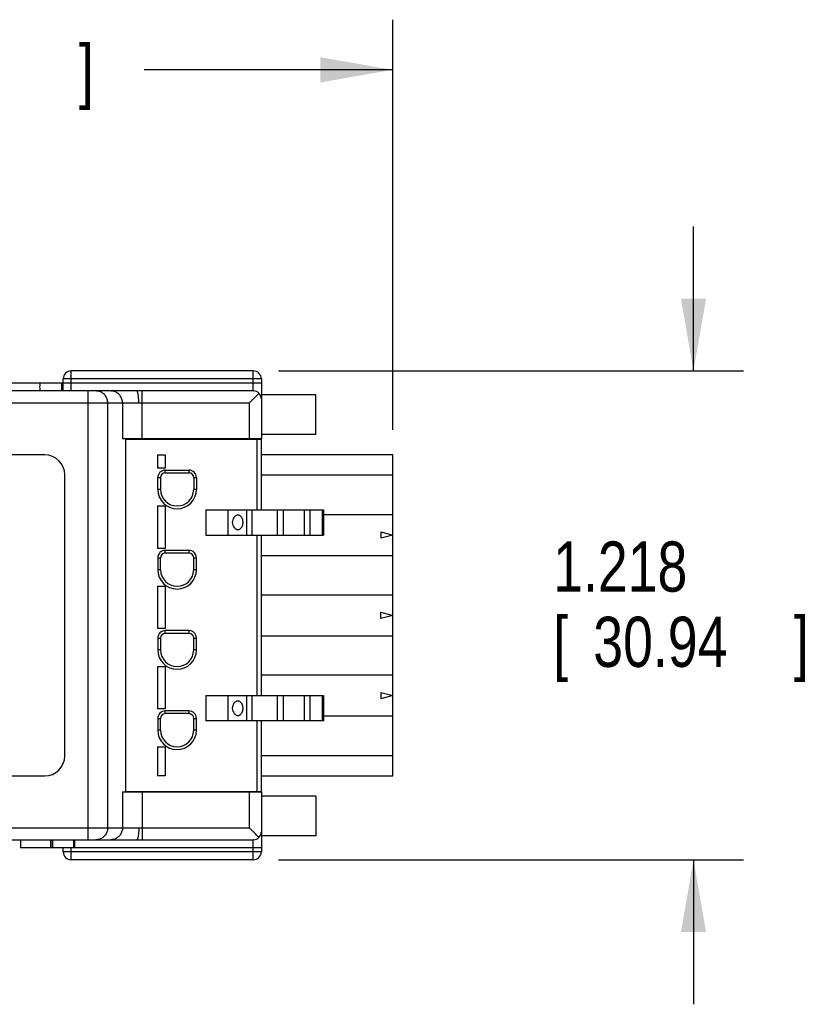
# Model space of a CAD drawing. Header units: inches. Extents: x 0.2 to 16.8, y 0.1 to 10.8.
# Tile 7 of 16: x 6.9 to 8.9, y 5.1 to 7.5. Entities that reach past the tile are written whole.
import ezdxf

# ---------------------------------------------------------------- set-up
doc = ezdxf.new("R2010")
doc.units = ezdxf.units.IN
doc.header["$LTSCALE"] = 0.935
doc.header["$MEASUREMENT"] = 0
doc.layers.get('0').update_dxf_attribs({"linetype": 'CONTINUOUS'})
doc.layers.add('DIMENSIONS', color=7, linetype='CONTINUOUS')
doc.styles.get("Standard").update_dxf_attribs({"font": 'txt', "width": 0.8})
doc.dimstyles.new('DIMSTYLE_1', dxfattribs={"dimtxt": 0.125, "dimasz": 0.18, "dimexe": 0.18, "dimexo": 0.0625, "dimgap": 0.09, "dimtad": 0, "dimtih": 1, "dimtoh": 1, "dimdec": 3, "dimzin": 4, "dimdsep": 46, "dimtxsty": 'STANDARD', "dimblk": '_FILLED', "dimblk1": '_FILLED', "dimblk2": '_FILLED', "dimcen": 0.09, "dimadec": 0, "dimazin": 0, "dimtp": 0.01, "dimtm": 0.01, "dimtfac": 1, "dimtdec": 3, "dimtofl": 0, "dimtmove": 0, "dimatfit": 3, "dimldrblk": '_FILLED', "dimfxl": 1, "dimtolj": 1, "dimtzin": 4, "dimarcsym": 0})

# ---------------------------------------------------------------- blocks, each defined once
blk = doc.blocks.new('_FILLED')
at = {"color": 0, "linetype": 'BYBLOCK'}
blk.add_solid([(0, 0), (-1, 0.174), (-1, -0.174)], dxfattribs=at)
blk = doc.blocks.new('*D1')
at = {"layer": 'DIMENSIONS', "color": 2, "linetype": 'CONTINUOUS'}
for p, q in [((8.6285, 6.6335), (8.6285, 6.9935)), ((7.5936, 6.6335), (8.7535, 6.6335)), ((7.5936, 5.4154), (8.7535, 5.4154)), ((8.6285, 5.4154), (8.6285, 5.0554))]:
    blk.add_line(p, q, dxfattribs=at)
at = {"layer": 'DIMENSIONS', "color": 2, "linetype": 'CONTINUOUS', "xscale": 0.18, "yscale": 0.18, "zscale": 0.18}
for p, rotation in [((8.6285, 6.6335), 270), ((8.6285, 5.4154), 90)]:
    blk.add_blockref('_FILLED', p, dxfattribs=dict(at, rotation=rotation))
at = {"layer": 'DIMENSIONS', "color": 2, "linetype": 'CONTINUOUS', "width": 0.8}
for s, p in [('1.218', (8.2785, 6.0835)), ('[', (8.2785, 5.896)), ('30.94', (8.3785, 5.896)), (']', (8.8785, 5.896))]:
    blk.add_text(s, height=0.125, dxfattribs=at).set_placement(p)
blk = doc.blocks.new('*D2')
at = {"layer": 'DIMENSIONS', "color": 2, "linetype": 'CONTINUOUS'}
for p, q in [((5.0021, 6.0869), (5.0021, 7.5085)), ((7.8785, 6.4869), (7.8785, 7.5085)), ((5.0021, 7.3835), (5.8088, 7.3835)), ((7.8785, 7.3835), (7.2588, 7.3835))]:
    blk.add_line(p, q, dxfattribs=at)
at = {"layer": 'DIMENSIONS', "color": 2, "linetype": 'CONTINUOUS', "xscale": 0.18, "yscale": 0.18, "zscale": 0.18, "rotation": 180}
blk.add_blockref('_FILLED', (5.0021, 7.3835), dxfattribs=at)
at = {"layer": 'DIMENSIONS', "color": 2, "linetype": 'CONTINUOUS', "xscale": 0.18, "yscale": 0.18, "zscale": 0.18}
blk.add_blockref('_FILLED', (7.8785, 7.3835), dxfattribs=at)
at = {"layer": 'DIMENSIONS', "color": 2, "linetype": 'CONTINUOUS', "width": 0.8}
for s, p in [('2.876', (5.8713, 7.321)), ('[', (6.4963, 7.321)), ('73.06', (6.5963, 7.321)), (']', (7.0963, 7.321))]:
    blk.add_text(s, height=0.125, dxfattribs=at).set_placement(p)

msp = doc.modelspace()

# ---------------------------------------------------------------- linework, layer by layer
at = {"color": 7, "linetype": 'CONTINUOUS'}
for p, q in [((7.0771, 6.5835), (7.0771, 6.6335)), ((7.5311, 6.6335), (7.0771, 6.6335)), ((7.5311, 6.5835), (7.5311, 6.6335)), ((6.7805, 6.6035), (7.0544, 6.6035)), ((7.0539, 6.5835), (7.0539, 6.6035)), ((7.0544, 6.5835), (7.0544, 6.6035)), ((7.0571, 6.6032), (7.0544, 6.6032)), ((7.0571, 6.5835), (7.0571, 6.6135)), ((7.5511, 6.6135), (7.0571, 6.6135)), ((7.0571, 6.6035), (7.5511, 6.6035)), ((7.5511, 6.6135), (7.5511, 6.464)), ((7.2404, 6.5835), (5.4111, 6.5835)), ((7.1191, 5.4654), (7.1191, 6.5835)), ((7.5311, 6.5835), (7.2543, 6.5835)), ((7.2543, 6.464), (7.2543, 6.5835)), ((7.2456, 6.5535), (5.7011, 6.5535)), ((7.1683, 5.4954), (7.1683, 6.5535)), ((7.2051, 6.5535), (7.2051, 6.464)), ((7.5211, 6.5535), (7.2543, 6.5535)), ((7.5211, 6.5535), (7.5211, 6.464)), ((7.687, 6.5736), (7.5511, 6.5736)), ((7.687, 6.4752), (7.687, 6.5736)), ((7.5511, 6.464), (7.2051, 6.464)), ((7.2124, 6.464), (7.2124, 5.5851)), ((7.2124, 6.4638), (7.5518, 6.4638)), ((7.54, 6.4638), (7.54, 6.2874)), ((7.687, 6.4752), (7.5511, 6.4752)), ((7.5518, 6.2874), (7.5518, 6.4638)), ((7.011, 6.4244), (6.2052, 6.4244)), ((7.2919, 6.4244), (7.3116, 6.4244)), ((7.2919, 6.4244), (7.2919, 6.3914)), ((7.3116, 6.4244), (7.3116, 6.3914)), ((7.8785, 6.4244), (7.5518, 6.4244)), ((7.8785, 5.6244), (7.8785, 6.4244)), ((7.3116, 6.3914), (7.2919, 6.3914)), ((7.3116, 6.3864), (7.3707, 6.3864)), ((7.3116, 6.3796), (7.3116, 6.3864)), ((7.3116, 6.3796), (7.3707, 6.3796)), ((7.3707, 6.3864), (7.3707, 6.3796)), ((7.061, 5.6744), (7.061, 6.3744)), ((7.293, 6.3677), (7.2998, 6.3677)), ((7.293, 6.3382), (7.293, 6.3677)), ((7.2998, 6.3677), (7.2998, 6.3382)), ((7.3825, 6.3677), (7.3893, 6.3677)), ((7.3825, 6.3677), (7.3825, 6.3382)), ((7.3893, 6.3677), (7.3893, 6.3382)), ((7.8785, 6.3738), (7.5518, 6.3738)), ((7.2998, 6.3382), (7.293, 6.3382)), ((7.3893, 6.3382), (7.3825, 6.3382)), ((7.2919, 6.2969), (7.3116, 6.2969)), ((7.2919, 6.2969), (7.2919, 6.1914)), ((7.3116, 6.2969), (7.3116, 6.1914)), ((7.4128, 6.2874), (7.7063, 6.2874)), ((7.4128, 6.2874), (7.4128, 6.2244)), ((7.4685, 6.2244), (7.4685, 6.2874)), ((7.5145, 6.2874), (7.5145, 6.2244)), ((7.5284, 6.2244), (7.5284, 6.2874)), ((7.5907, 6.2874), (7.5907, 6.2244)), ((7.6061, 6.2244), (7.6061, 6.2874)), ((7.6582, 6.2874), (7.6582, 6.2244)), ((7.6727, 6.2244), (7.6727, 6.2874)), ((7.7025, 6.2874), (7.7025, 6.2244)), ((7.7063, 6.2874), (7.7063, 6.2244)), ((7.8785, 6.275), (7.7063, 6.275)), ((7.849, 6.2323), (7.8785, 6.2244)), ((7.849, 6.2323), (7.849, 6.2165)), ((7.4128, 6.2244), (7.7063, 6.2244)), ((7.54, 6.2244), (7.54, 5.8244)), ((7.5518, 5.8244), (7.5518, 6.2244)), ((7.8785, 6.2244), (7.849, 6.2165)), ((7.3116, 6.1914), (7.2919, 6.1914)), ((7.3707, 6.1864), (7.3116, 6.1864)), ((7.3116, 6.1796), (7.3116, 6.1864)), ((7.3707, 6.1864), (7.3707, 6.1796)), ((7.293, 6.1677), (7.2998, 6.1677)), ((7.293, 6.1677), (7.293, 6.1382)), ((7.2998, 6.1382), (7.2998, 6.1677)), ((7.3707, 6.1796), (7.3116, 6.1796)), ((7.3825, 6.1677), (7.3893, 6.1677)), ((7.3825, 6.1382), (7.3825, 6.1677)), ((7.3893, 6.1382), (7.3893, 6.1677)), ((7.5518, 6.1738), (7.8785, 6.1738)), ((7.2998, 6.1382), (7.293, 6.1382)), ((7.3893, 6.1382), (7.3825, 6.1382)), ((7.2919, 6.0969), (7.3116, 6.0969)), ((7.2919, 6.0969), (7.2919, 5.9914)), ((7.3116, 6.0969), (7.3116, 5.9914)), ((7.8785, 6.075), (7.5518, 6.075)), ((7.849, 6.0323), (7.8785, 6.0244)), ((7.849, 6.0165), (7.849, 6.0323)), ((7.8785, 6.0244), (7.849, 6.0165)), ((7.3116, 5.9914), (7.2919, 5.9914)), ((7.3707, 5.9864), (7.3116, 5.9864)), ((7.3116, 5.9796), (7.3116, 5.9864)), ((7.3707, 5.9864), (7.3707, 5.9796)), ((7.293, 5.9677), (7.2998, 5.9677)), ((7.293, 5.9677), (7.293, 5.9382)), ((7.2998, 5.9677), (7.2998, 5.9382)), ((7.3707, 5.9796), (7.3116, 5.9796)), ((7.3825, 5.9677), (7.3893, 5.9677)), ((7.3825, 5.9382), (7.3825, 5.9677)), ((7.3893, 5.9382), (7.3893, 5.9677)), ((7.5518, 5.9738), (7.8785, 5.9738)), ((7.2998, 5.9382), (7.293, 5.9382)), ((7.3893, 5.9382), (7.3825, 5.9382)), ((7.2919, 5.8969), (7.3116, 5.8969)), ((7.2919, 5.8969), (7.2919, 5.7914)), ((7.3116, 5.8969), (7.3116, 5.7914)), ((7.8785, 5.875), (7.5518, 5.875)), ((7.4128, 5.8244), (7.7063, 5.8244)), ((7.4128, 5.8244), (7.4128, 5.7614)), ((7.4685, 5.7614), (7.4685, 5.8244)), ((7.5145, 5.8244), (7.5145, 5.7614)), ((7.5284, 5.7614), (7.5284, 5.8244)), ((7.5907, 5.8244), (7.5907, 5.7614)), ((7.6061, 5.7614), (7.6061, 5.8244)), ((7.6582, 5.8244), (7.6582, 5.7614)), ((7.6727, 5.7614), (7.6727, 5.8244)), ((7.7025, 5.8244), (7.7025, 5.7614)), ((7.7063, 5.8244), (7.7063, 5.7614)), ((7.849, 5.8323), (7.8785, 5.8244)), ((7.849, 5.8323), (7.849, 5.8165)), ((7.8785, 5.8244), (7.849, 5.8165)), ((7.3116, 5.7914), (7.2919, 5.7914)), ((7.293, 5.7677), (7.2998, 5.7677)), ((7.293, 5.7677), (7.293, 5.7382)), ((7.2998, 5.7382), (7.2998, 5.7677)), ((7.3707, 5.7864), (7.3116, 5.7864)), ((7.3116, 5.7796), (7.3116, 5.7864)), ((7.3707, 5.7796), (7.3116, 5.7796)), ((7.3707, 5.7864), (7.3707, 5.7796)), ((7.3825, 5.7677), (7.3893, 5.7677)), ((7.3825, 5.7382), (7.3825, 5.7677)), ((7.3893, 5.7382), (7.3893, 5.7677)), ((7.7063, 5.7738), (7.8785, 5.7738)), ((7.7063, 5.7614), (7.4128, 5.7614)), ((7.54, 5.7614), (7.54, 5.5851)), ((7.5518, 5.5851), (7.5518, 5.7614)), ((7.2998, 5.7382), (7.293, 5.7382)), ((7.3893, 5.7382), (7.3825, 5.7382)), ((7.2919, 5.6969), (7.3116, 5.6969)), ((7.2919, 5.6969), (7.2919, 5.6244)), ((7.3116, 5.6969), (7.3116, 5.6244)), ((7.5518, 5.675), (7.8785, 5.675)), ((6.2052, 5.6244), (7.011, 5.6244)), ((7.3116, 5.6244), (7.2919, 5.6244)), ((7.5518, 5.6244), (7.8785, 5.6244)), ((7.2051, 5.5849), (7.5511, 5.5849)), ((7.2051, 5.5849), (7.2051, 5.4954)), ((7.5518, 5.5851), (7.2124, 5.5851)), ((7.2543, 5.5849), (7.2543, 5.4654)), ((7.5211, 5.5849), (7.5211, 5.4954)), ((7.5511, 5.5849), (7.5511, 5.4354)), ((7.687, 5.5736), (7.5511, 5.5736)), ((7.687, 5.5736), (7.687, 5.4752)), ((5.7011, 5.4954), (7.2456, 5.4954)), ((7.2543, 5.4954), (7.5211, 5.4954)), ((7.687, 5.4752), (7.5511, 5.4752)), ((5.4111, 5.4654), (7.2404, 5.4654)), ((6.951, 5.4654), (6.951, 5.4454)), ((7.0257, 5.4654), (7.0257, 5.4454)), ((7.0265, 5.4654), (7.0265, 5.4454)), ((7.0305, 5.4654), (7.0305, 5.4454)), ((7.0825, 5.4654), (7.0825, 5.4454)), ((7.085, 5.4654), (7.085, 5.4454)), ((7.2543, 5.4654), (7.5311, 5.4654)), ((7.5311, 5.4154), (7.5311, 5.4654)), ((7.0257, 5.4454), (6.951, 5.4454)), ((7.0265, 5.4457), (7.0257, 5.4457)), ((7.5511, 5.4454), (7.0265, 5.4454)), ((7.0571, 5.4354), (7.0571, 5.4454)), ((7.5511, 5.4354), (7.0571, 5.4354)), ((7.0771, 5.4154), (7.0771, 5.4454)), ((7.5311, 5.4154), (7.0771, 5.4154))]:
    msp.add_line(p, q, dxfattribs=at)
for points in [[(7.4871, 6.2721), (7.4853, 6.2708), (7.4829, 6.2683), (7.481, 6.2655), (7.4797, 6.2624), (7.4789, 6.2592), (7.4786, 6.2559)], [(7.4786, 6.2559), (7.4789, 6.2524), (7.4798, 6.2491), (7.4813, 6.246), (7.4832, 6.2432), (7.4856, 6.2409), (7.4871, 6.2397)], [(7.4871, 5.8092), (7.4853, 5.8078), (7.4829, 5.8053), (7.481, 5.8025), (7.4797, 5.7994), (7.4789, 5.7962), (7.4786, 5.7929)], [(7.4786, 5.7929), (7.4789, 5.7894), (7.4798, 5.7861), (7.4813, 5.783), (7.4832, 5.7802), (7.4856, 5.7779), (7.4871, 5.7767)]]:
    msp.add_lwpolyline(points, dxfattribs=at)
for centre, radius, start, end in [((7.0771, 6.6135), 0.02, 90, 180), ((7.5311, 6.6135), 0.02, 0, 90), ((7.5311, 6.5635), 0.02, 2.8741, 88.182), ((7.011, 6.3744), 0.05, 0, 90), ((7.3116, 6.3677), 0.0186, 90, 180), ((7.3116, 6.3677), 0.0118, 90, 180), ((7.3707, 6.3677), 0.0186, 0, 90), ((7.3707, 6.3677), 0.0118, 0, 90), ((7.3411, 6.3382), 0.0482, 180, 360), ((7.3411, 6.3382), 0.0413, 180, 360), ((7.3116, 6.1677), 0.0186, 90, 180), ((7.3707, 6.1677), 0.0186, 0, 90), ((7.3116, 6.1677), 0.0118, 90, 180), ((7.3707, 6.1677), 0.0118, 0, 90), ((7.3411, 6.1382), 0.0482, 180, 360), ((7.3411, 6.1382), 0.0413, 180, 360), ((7.3116, 5.9677), 0.0186, 90, 180), ((7.3707, 5.9677), 0.0186, 0, 90), ((7.3116, 5.9677), 0.0118, 90, 180), ((7.3707, 5.9677), 0.0118, 0, 90), ((7.3411, 5.9382), 0.0482, 180, 360), ((7.3411, 5.9382), 0.0413, 180, 360), ((7.3116, 5.7677), 0.0186, 90, 180), ((7.3116, 5.7677), 0.0118, 90, 180), ((7.3707, 5.7677), 0.0186, 0, 90), ((7.3707, 5.7677), 0.0118, 0, 90), ((7.3411, 5.7382), 0.0482, 180, 360), ((7.3411, 5.7382), 0.0413, 180, 360), ((7.011, 5.6744), 0.05, 270, 360), ((7.5311, 5.4854), 0.02, 271.818, 357.1259), ((7.0771, 5.4354), 0.02, 180, 270), ((7.5311, 5.4354), 0.02, 270, 360)]:
    msp.add_arc(centre, radius, start, end, dxfattribs=at)
for points, knots in [([(6.9994, 6.5835), (6.9994, 6.5857), (6.9993, 6.5902), (6.9993, 6.5968), (6.9994, 6.6013), (6.9994, 6.6035)], [0, 0, 0, 0, 0.333335, 0.666665, 1, 1, 1, 1]), ([(7.1683, 6.5535), (7.1683, 6.5551), (7.1681, 6.5582), (7.167, 6.5628), (7.1652, 6.5672), (7.1628, 6.5712), (7.1598, 6.5748), (7.1562, 6.5779), (7.1523, 6.5803), (7.148, 6.5821), (7.1434, 6.5832), (7.1403, 6.5835), (7.1388, 6.5835)], [0, 0, 0, 0, 0.100755, 0.201436, 0.301977, 0.402325, 0.502446, 0.602328, 0.701981, 0.80144, 0.900757, 1, 1, 1, 1]), ([(7.2051, 6.5535), (7.2051, 6.5551), (7.2049, 6.5582), (7.2038, 6.5628), (7.202, 6.5672), (7.1996, 6.5712), (7.1965, 6.5748), (7.193, 6.5779), (7.189, 6.5803), (7.1847, 6.5821), (7.1802, 6.5832), (7.1771, 6.5835), (7.1756, 6.5835)], [0, 0, 0, 0, 0.100755, 0.201436, 0.301977, 0.402325, 0.502446, 0.602328, 0.701981, 0.80144, 0.900757, 1, 1, 1, 1]), ([(7.2543, 6.5835), (7.2528, 6.5835), (7.2497, 6.5835), (7.2451, 6.5835), (7.2419, 6.5835), (7.2404, 6.5835)], [0, 0, 0, 0, 0.331727, 0.665204, 1, 1, 1, 1]), ([(7.2456, 6.5535), (7.2456, 6.5551), (7.2456, 6.5581), (7.2454, 6.5627), (7.2451, 6.567), (7.2447, 6.571), (7.2441, 6.5745), (7.2435, 6.5776), (7.2429, 6.58), (7.2421, 6.5819), (7.2414, 6.5831), (7.2407, 6.5835), (7.2404, 6.5835)], [0, 0, 0, 0, 0.15052, 0.297449, 0.437292, 0.566751, 0.682819, 0.782893, 0.864913, 0.927607, 0.971181, 1, 1, 1, 1]), ([(7.5211, 6.5535), (7.5228, 6.5552), (7.5261, 6.5585), (7.5309, 6.5633), (7.5353, 6.5676), (7.5391, 6.5715), (7.5424, 6.5748), (7.5444, 6.5768), (7.5453, 6.5776)], [0, 0, 0, 0, 0.210153, 0.409352, 0.592486, 0.754166, 0.891144, 1, 1, 1, 1]), ([(7.5311, 6.5835), (7.5312, 6.5835), (7.5313, 6.5835), (7.5316, 6.5835), (7.5317, 6.5835), (7.5318, 6.5835)], [0, 0, 0, 0, 0.333615, 0.667025, 1, 1, 1, 1]), ([(7.2543, 6.5535), (7.2534, 6.5535), (7.2514, 6.5535), (7.2485, 6.5535), (7.2466, 6.5535), (7.2456, 6.5535)], [0, 0, 0, 0, 0.335071, 0.668738, 1, 1, 1, 1]), ([(7.5511, 6.5645), (7.5511, 6.5644), (7.5511, 6.5642), (7.5511, 6.5638), (7.5511, 6.5636), (7.5511, 6.5635)], [0, 0, 0, 0, 0.338433, 0.671725, 1, 1, 1, 1]), ([(7.4927, 6.274), (7.4919, 6.274), (7.4903, 6.2738), (7.4885, 6.273), (7.4874, 6.2724), (7.4871, 6.2721)], [0, 0, 0, 0, 0.386824, 0.793627, 1, 1, 1, 1]), ([(7.5055, 6.2559), (7.5055, 6.2567), (7.5054, 6.2581), (7.5051, 6.2601), (7.5047, 6.262), (7.5042, 6.2639), (7.5034, 6.2658), (7.5024, 6.2677), (7.501, 6.2697), (7.4993, 6.2715), (7.4972, 6.2729), (7.495, 6.2738), (7.4935, 6.274), (7.4927, 6.274)], [0, 0, 0, 0, 0.089188, 0.171976, 0.251339, 0.330216, 0.413365, 0.504185, 0.603114, 0.706157, 0.808606, 0.906945, 1, 1, 1, 1]), ([(7.4927, 6.2379), (7.4935, 6.2379), (7.495, 6.2381), (7.4973, 6.239), (7.4994, 6.2405), (7.5011, 6.2423), (7.5025, 6.2443), (7.5036, 6.2464), (7.5043, 6.2484), (7.5048, 6.2502), (7.5052, 6.2521), (7.5054, 6.254), (7.5055, 6.2553), (7.5055, 6.2559)], [0, 0, 0, 0, 0.094783, 0.194462, 0.298554, 0.40419, 0.506557, 0.601057, 0.686386, 0.76507, 0.841276, 0.9184, 1, 1, 1, 1]), ([(7.4871, 6.2397), (7.4875, 6.2395), (7.4885, 6.2388), (7.4904, 6.2381), (7.4919, 6.2379), (7.4927, 6.2379)], [0, 0, 0, 0, 0.217376, 0.619492, 1, 1, 1, 1]), ([(7.4927, 5.811), (7.4919, 5.811), (7.4903, 5.8108), (7.4885, 5.81), (7.4874, 5.8094), (7.4871, 5.8092)], [0, 0, 0, 0, 0.386824, 0.793627, 1, 1, 1, 1]), ([(7.5055, 5.7929), (7.5055, 5.7937), (7.5054, 5.7951), (7.5051, 5.7971), (7.5047, 5.799), (7.5042, 5.8009), (7.5034, 5.8028), (7.5024, 5.8048), (7.501, 5.8067), (7.4993, 5.8085), (7.4972, 5.8099), (7.495, 5.8108), (7.4935, 5.811), (7.4927, 5.811)], [0, 0, 0, 0, 0.089188, 0.171976, 0.251339, 0.330216, 0.413365, 0.504185, 0.603114, 0.706157, 0.808606, 0.906945, 1, 1, 1, 1]), ([(7.4927, 5.7749), (7.4935, 5.7749), (7.495, 5.7751), (7.4973, 5.776), (7.4994, 5.7775), (7.5011, 5.7793), (7.5025, 5.7813), (7.5036, 5.7834), (7.5043, 5.7854), (7.5048, 5.7872), (7.5052, 5.7891), (7.5054, 5.791), (7.5055, 5.7923), (7.5055, 5.7929)], [0, 0, 0, 0, 0.094783, 0.194462, 0.298554, 0.40419, 0.506557, 0.601057, 0.686386, 0.76507, 0.841276, 0.9184, 1, 1, 1, 1]), ([(7.4871, 5.7767), (7.4875, 5.7765), (7.4885, 5.7758), (7.4904, 5.7751), (7.4919, 5.7749), (7.4927, 5.7749)], [0, 0, 0, 0, 0.217376, 0.619492, 1, 1, 1, 1]), ([(7.1683, 5.4954), (7.1683, 5.4938), (7.1681, 5.4907), (7.167, 5.4861), (7.1652, 5.4817), (7.1628, 5.4777), (7.1598, 5.4741), (7.1562, 5.471), (7.1523, 5.4685), (7.148, 5.4667), (7.1434, 5.4656), (7.1403, 5.4654), (7.1388, 5.4654)], [0, 0, 0, 0, 0.100755, 0.201436, 0.301977, 0.402325, 0.502446, 0.602328, 0.701981, 0.80144, 0.900757, 1, 1, 1, 1]), ([(7.2051, 5.4954), (7.2051, 5.4938), (7.2049, 5.4907), (7.2038, 5.4861), (7.202, 5.4817), (7.1996, 5.4777), (7.1965, 5.4741), (7.193, 5.471), (7.189, 5.4685), (7.1847, 5.4667), (7.1802, 5.4656), (7.1771, 5.4654), (7.1756, 5.4654)], [0, 0, 0, 0, 0.100755, 0.201436, 0.301977, 0.402325, 0.502446, 0.602328, 0.701981, 0.80144, 0.900757, 1, 1, 1, 1]), ([(7.2456, 5.4954), (7.2456, 5.4938), (7.2456, 5.4907), (7.2454, 5.4862), (7.2451, 5.4819), (7.2447, 5.4779), (7.2441, 5.4743), (7.2435, 5.4713), (7.2429, 5.4688), (7.2421, 5.467), (7.2414, 5.4658), (7.2407, 5.4654), (7.2404, 5.4654)], [0, 0, 0, 0, 0.15052, 0.297449, 0.437293, 0.566751, 0.682819, 0.782894, 0.864913, 0.927607, 0.971181, 1, 1, 1, 1]), ([(7.2456, 5.4954), (7.2466, 5.4954), (7.2485, 5.4954), (7.2514, 5.4954), (7.2534, 5.4954), (7.2543, 5.4954)], [0, 0, 0, 0, 0.331255, 0.664922, 1, 1, 1, 1]), ([(7.5453, 5.4712), (7.5444, 5.4721), (7.5424, 5.4741), (7.5391, 5.4774), (7.5353, 5.4812), (7.5309, 5.4856), (7.5261, 5.4904), (7.5228, 5.4937), (7.5211, 5.4954)], [0, 0, 0, 0, 0.108856, 0.245834, 0.407514, 0.590648, 0.789847, 1, 1, 1, 1]), ([(7.5511, 5.4854), (7.5511, 5.4853), (7.5511, 5.485), (7.5511, 5.4847), (7.5511, 5.4845), (7.5511, 5.4844)], [0, 0, 0, 0, 0.328275, 0.661567, 1, 1, 1, 1]), ([(7.2404, 5.4654), (7.2419, 5.4654), (7.2451, 5.4654), (7.2497, 5.4654), (7.2528, 5.4654), (7.2543, 5.4654)], [0, 0, 0, 0, 0.334794, 0.668272, 1, 1, 1, 1]), ([(7.5318, 5.4654), (7.5317, 5.4654), (7.5316, 5.4654), (7.5313, 5.4654), (7.5312, 5.4654), (7.5311, 5.4654)], [0, 0, 0, 0, 0.332975, 0.666385, 1, 1, 1, 1])]:
    msp.add_open_spline(points, degree=3, knots=knots, dxfattribs=at)

# ---------------------------------------------------------------- dimensions: what is measured, and where the dimension line sits
at = {"layer": 'DIMENSIONS', "color": 2, "linetype": 'CONTINUOUS'}
for base, p1, p2, angle, picture, middle in [((5.0021, 7.3835), (7.8785, 6.4869), (5.0021, 6.0869), 180, '*D2', (6.5338, 7.3835)), ((8.6285, 5.4154), (7.5936, 6.6335), (7.5936, 5.4154), 270, '*D1', (8.6285, 6.0523))]:
    dim = msp.add_linear_dim(base=base, p1=p1, p2=p2, angle=angle, dimstyle='DIMSTYLE_1', dxfattribs=at)
    dim.commit()
    dim.dimension.update_dxf_attribs({"geometry": picture, "text_midpoint": middle, "dimtype": 160})

doc.saveas('drawing.dxf')
